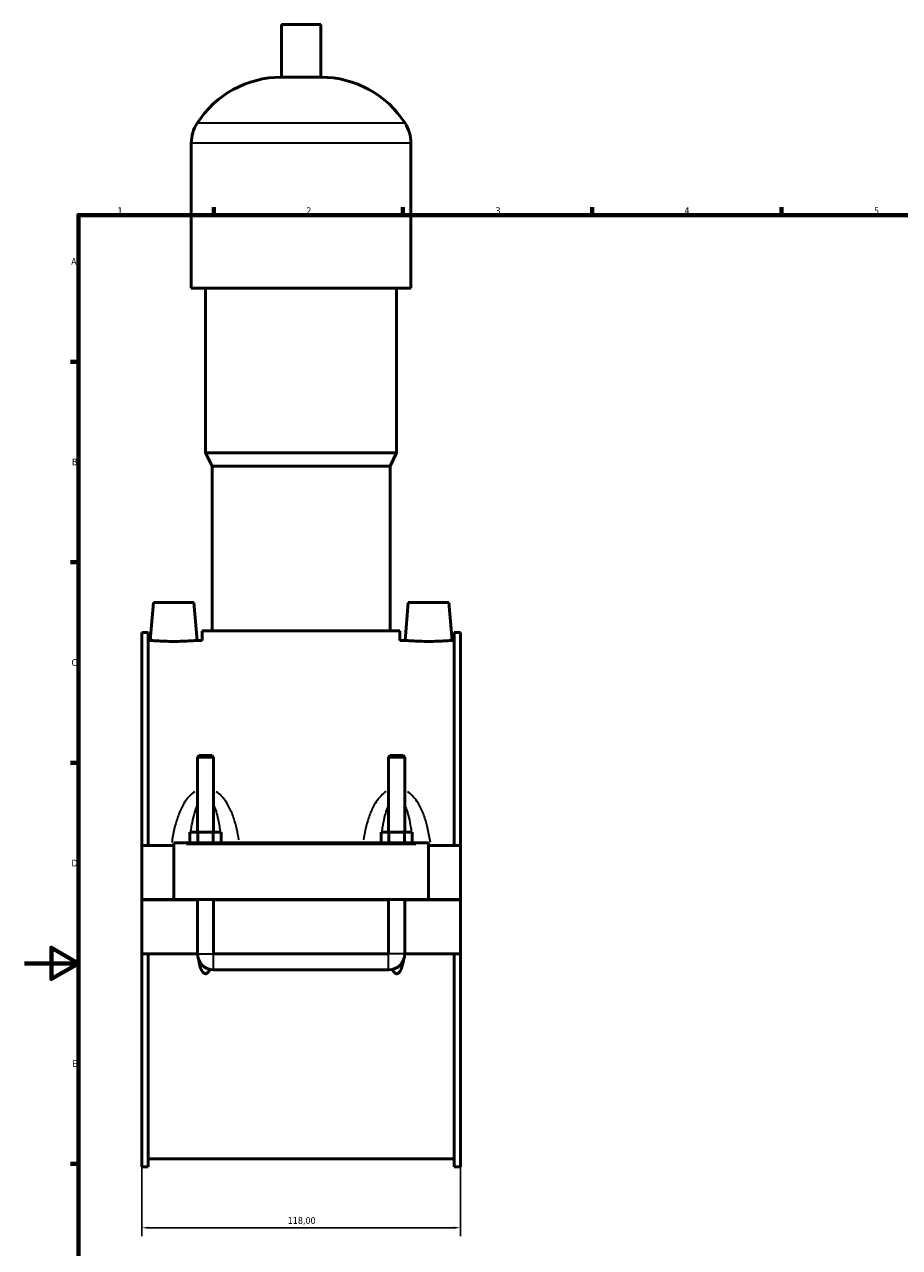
# Model space of a CAD drawing. Header units: millimetres. Extents: x 0 to 969, y -206 to 1211.
# Tile 2 of 8: x 0 to 324, y 192 to 645. Entities that reach past the tile are written whole.
import ezdxf

# ---------------------------------------------------------------- set-up
doc = ezdxf.new("R2010")
doc.units = ezdxf.units.MM
for name, color, linetype, lineweight in [('Border (ISO)', 7, 'Continuous', 70), ('Dimension (ISO)', 7, 'Continuous', 25), ('Visible (ISO)', 7, 'Continuous', 50), ('Visible Narrow (ISO)', 7, 'Continuous', 35)]:
    doc.layers.add(name, color=color, linetype=linetype, lineweight=lineweight)
doc.styles.add('Note Text (ISO)', font='tahoma.ttf')
doc.dimstyles.new('Default (ISO)', dxfattribs={"dimtxt": 2.5, "dimasz": 2.5, "dimexe": 3.175, "dimexo": 0, "dimgap": 0.762, "dimtad": 1, "dimrnd": 1e-08, "dimzin": 0, "dimtxsty": 'Note Text (ISO)', "dimcen": 0.09, "dimdle": 10, "dimclrd": 256, "dimclre": 256, "dimclrt": 256, "dimazin": 0, "dimtfac": 1.40208, "dimtmove": 0, "dimatfit": 3, "dimfxl": 1, "dimtolj": 1, "dimtzin": 0, "dimlwd": -1, "dimlwe": -1, "dimarcsym": 0})

# ---------------------------------------------------------------- blocks, each defined once
blk = doc.blocks.new('Borders Default Border')
at = {"layer": 'Border (ISO)'}
for p, q in [((70.08, 574), (70.08, 576.9)), ((140.17, 574), (140.17, 576.9)), ((210.25, 574), (210.25, 576.9)), ((280.33, 574), (280.33, 576.9)), ((20, 519.75), (17.1, 519.75)), ((20, 445.5), (17.1, 445.5)), ((20, 371.25), (17.1, 371.25)), ((20, 222.75), (17.1, 222.75))]:
    blk.add_line(p, q, dxfattribs=at)
at = {"layer": 'Border (ISO)', "flags": 128}
for points in [[(20, 20), (20, 574), (821, 574), (821, 20), (20, 20)], [(0, 297), (20, 297), (10, 302.77), (10, 291.23), (20, 297)]]:
    blk.add_lwpolyline(points, dxfattribs=at)
at = {"layer": 'Border (ISO)', "color": 232, "true_color": 0xca0064, "char_height": 2.5, "attachment_point": 7, "style": 'Note Text (ISO)'}
for s, insert in [('1', (34.48, 574.4)), ('2', (104.37, 574.4)), ('3', (174.43, 574.35)), ('4', (244.42, 574.4)), ('5', (314.64, 574.35)), ('A', (17.29, 555.62)), ('B', (17.59, 481.38)), ('C', (17.43, 407.08)), ('D', (17.43, 332.88)), ('E', (17.64, 258.63))]:
    blk.add_mtext(s, dxfattribs=dict(at, insert=insert))
blk = doc.blocks.new('*D13')
at = {"layer": 'Defpoints', "color": 0, "transparency": 16777216}
for p in [(43.46, 221.72), (161.46, 221.72), (43.46, 199.13)]:
    blk.add_point(p, dxfattribs=at)
at = {"layer": 'Dimension (ISO)', "transparency": 16777216}
for p, q in [((43.46, 221.72), (43.46, 195.96)), ((161.46, 221.72), (161.46, 195.96)), ((158.96, 199.13), (45.96, 199.13))]:
    blk.add_line(p, q, dxfattribs=at)
for points in [[(45.96, 199.55), (45.96, 198.72), (43.46, 199.13)], [(158.96, 199.55), (158.96, 198.72), (161.46, 199.13)]]:
    blk.add_solid(points, dxfattribs=at)
at = {"layer": 'Dimension (ISO)', "color": 232, "true_color": 0xca0064, "transparency": 16777216, "insert": (97.5, 203.07), "char_height": 2.5, "attachment_point": 1, "style": 'Note Text (ISO)'}
blk.add_mtext('\\A1;118,00', dxfattribs=at)

msp = doc.modelspace()

# ---------------------------------------------------------------- linework, layer by layer
at = {"layer": 'Visible (ISO)'}
for p, q in [((109.779, 644.597), (95.139, 644.597)), ((95.139, 625.077), (95.139, 644.597)), ((109.779, 625.077), (109.779, 644.597)), ((109.779, 625.077), (95.139, 625.077)), ((61.792, 546.997), (61.792, 600.677)), ((143.125, 546.997), (143.125, 600.677)), ((143.125, 546.997), (61.792, 546.997)), ((67.079, 485.997), (67.079, 546.997)), ((137.839, 485.997), (137.839, 546.997)), ((137.839, 485.997), (67.079, 485.997)), ((69.519, 481.117), (67.079, 485.997)), ((135.399, 481.117), (137.839, 485.997)), ((135.399, 481.117), (69.519, 481.117)), ((69.519, 420.117), (69.519, 481.117)), ((135.399, 420.117), (135.399, 481.117)), ((47.759, 430.597), (46.534, 416.597)), ((62.759, 430.597), (47.759, 430.597)), ((62.759, 430.597), (63.983, 416.597)), ((142.159, 430.597), (140.934, 416.597)), ((142.159, 430.597), (157.159, 430.597)), ((157.159, 430.597), (158.383, 416.597)), ((43.459, 419.477), (43.459, 340.597)), ((43.459, 419.477), (45.819, 419.477)), ((45.819, 340.597), (45.819, 419.477)), ((46.534, 416.597), (45.819, 416.597)), ((65.859, 416.597), (63.983, 416.597)), ((139.059, 420.117), (65.859, 420.117)), ((65.859, 416.597), (65.859, 420.117)), ((139.059, 416.597), (139.059, 420.117)), ((140.934, 416.597), (139.059, 416.597)), ((159.099, 416.597), (158.383, 416.597)), ((159.099, 340.597), (159.099, 419.477)), ((159.099, 419.477), (161.459, 419.477)), ((161.459, 419.477), (161.459, 340.597)), ((64.659, 373.98), (64.059, 373.38)), ((70.059, 373.38), (64.059, 373.38)), ((64.059, 373.38), (64.059, 345.597)), ((64.659, 373.98), (69.459, 373.98)), ((69.459, 373.98), (70.059, 373.38)), ((70.059, 373.38), (70.059, 345.597)), ((135.459, 373.98), (134.859, 373.38)), ((140.859, 373.38), (134.859, 373.38)), ((134.859, 345.597), (134.859, 373.38)), ((135.459, 373.98), (140.259, 373.98)), ((140.259, 373.98), (140.859, 373.38)), ((140.859, 345.597), (140.859, 373.38)), ((61.285, 341.597), (61.285, 345.597)), ((61.285, 345.597), (64.172, 345.597)), ((64.172, 341.597), (64.172, 345.597)), ((64.172, 345.597), (69.945, 345.597)), ((69.945, 341.597), (69.945, 345.597)), ((69.945, 345.597), (72.832, 345.597)), ((72.832, 341.597), (72.832, 345.597)), ((132.085, 341.597), (132.085, 345.597)), ((132.085, 345.597), (134.972, 345.597)), ((134.972, 341.597), (134.972, 345.597)), ((134.972, 345.597), (140.745, 345.597)), ((140.745, 341.597), (140.745, 345.597)), ((140.745, 345.597), (143.632, 345.597)), ((143.632, 341.597), (143.632, 345.597)), ((55.259, 340.597), (43.459, 340.597)), ((43.459, 320.647), (43.459, 340.597)), ((55.259, 341.097), (55.259, 341.597)), ((149.659, 341.597), (55.259, 341.597)), ((55.259, 320.647), (55.259, 341.097)), ((149.659, 341.597), (149.659, 341.097)), ((149.659, 341.097), (149.659, 320.647)), ((161.459, 340.597), (149.659, 340.597)), ((161.459, 340.597), (161.459, 320.647)), ((43.459, 320.647), (55.259, 320.647)), ((43.459, 300.597), (43.459, 320.547)), ((64.059, 320.547), (43.459, 320.547)), ((149.659, 320.647), (55.259, 320.647)), ((64.059, 320.647), (64.059, 320.547)), ((64.059, 300.597), (64.059, 320.547)), ((70.059, 320.647), (70.059, 320.547)), ((134.859, 320.547), (70.059, 320.547)), ((70.059, 320.547), (70.059, 300.597)), ((134.859, 320.547), (134.859, 320.647)), ((134.859, 300.597), (134.859, 320.547)), ((140.859, 320.547), (140.859, 320.647)), ((161.459, 320.547), (140.859, 320.547)), ((140.859, 320.547), (140.859, 300.597)), ((149.659, 320.647), (161.459, 320.647)), ((161.459, 320.547), (161.459, 300.597)), ((64.059, 300.597), (43.459, 300.597)), ((43.459, 300.597), (43.459, 221.717)), ((45.819, 221.717), (45.819, 300.597)), ((134.859, 300.597), (70.059, 300.597)), ((161.459, 300.597), (140.859, 300.597)), ((159.099, 221.717), (159.099, 300.597)), ((161.459, 300.597), (161.459, 221.717)), ((70.059, 294.597), (134.859, 294.597)), ((159.099, 224.597), (45.819, 224.597)), ((43.459, 221.717), (45.819, 221.717)), ((159.099, 221.717), (161.459, 221.717))]:
    msp.add_line(p, q, dxfattribs=at)
for centre, radius, start, end in [((95.139, 588.031), 37.046, 90, 147.38758), ((109.779, 588.031), 37.046, 32.61242, 90), ((75.374, 600.677), 13.582, 147.38758, 180), ((129.543, 600.677), 13.582, 0, 32.61242), ((70.059, 300.597), 6, 180, 270), ((134.859, 300.597), 6, 270, 0)]:
    msp.add_arc(centre, radius, start, end, dxfattribs=at)
for points, knots in [([(55.259, 416.196), (54.16, 416.196), (52.988, 416.217), (50.836, 416.293), (49.855, 416.347), (48.309, 416.448), (47.639, 416.501), (46.752, 416.576), (46.534, 416.597), (46.534, 416.597)], [2.6360837, 2.6360837, 2.6360837, 2.6360837, 2.965746, 2.965746, 3.2954082, 3.2954082, 3.6247669, 3.6247669, 3.9541256, 3.9541256, 3.9541256, 3.9541256]), ([(63.983, 416.597), (63.983, 416.597), (63.765, 416.576), (62.878, 416.501), (62.208, 416.448), (60.662, 416.347), (59.681, 416.293), (57.529, 416.217), (56.357, 416.196), (55.259, 416.196)], [6.5902093, 6.5902093, 6.5902093, 6.5902093, 6.919568, 6.919568, 7.2489267, 7.2489267, 7.5785889, 7.5785889, 7.9082512, 7.9082512, 7.9082512, 7.9082512]), ([(149.659, 416.196), (148.56, 416.196), (147.388, 416.217), (145.236, 416.293), (144.255, 416.347), (142.709, 416.448), (142.039, 416.501), (141.152, 416.576), (140.934, 416.597), (140.934, 416.597)], [0, 0, 0, 0, 0.3296623, 0.3296623, 0.6593245, 0.6593245, 0.9886832, 0.9886832, 1.3180419, 1.3180419, 1.3180419, 1.3180419]), ([(158.383, 416.597), (158.383, 416.597), (158.165, 416.576), (157.278, 416.501), (156.608, 416.448), (155.062, 416.347), (154.081, 416.293), (151.929, 416.217), (150.757, 416.196), (149.659, 416.196)], [3.9541256, 3.9541256, 3.9541256, 3.9541256, 4.2834843, 4.2834843, 4.6128429, 4.6128429, 4.9425052, 4.9425052, 5.2721674, 5.2721674, 5.2721674, 5.2721674]), ([(68.655, 294.763), (68.487, 294.382), (68.288, 294.026), (67.913, 293.584), (67.766, 293.443), (67.517, 293.289), (67.429, 293.247), (67.247, 293.189), (67.153, 293.174), (66.964, 293.174), (66.87, 293.189), (66.688, 293.247), (66.6, 293.289), (66.351, 293.443), (66.204, 293.584), (65.717, 294.158), (65.465, 294.706), (65.049, 295.85), (64.894, 296.449), (64.689, 297.398), (64.614, 297.805), (64.549, 298.22)], [1.53352319, 1.53352319, 1.53352319, 1.53352319, 1.65474398, 1.65474398, 1.71148288, 1.71148288, 1.73985233, 1.73985233, 1.76822178, 1.76822178, 1.79659123, 1.79659123, 1.82496067, 1.82496067, 1.88169957, 1.88169957, 2.05621475, 2.05621475, 2.23072992, 2.23072992, 2.35650161, 2.35650161, 2.35650161, 2.35650161]), ([(140.368, 298.22), (140.303, 297.805), (140.228, 297.398), (140.023, 296.449), (139.868, 295.85), (139.452, 294.706), (139.2, 294.158), (138.713, 293.584), (138.566, 293.443), (138.317, 293.289), (138.229, 293.247), (138.047, 293.189), (137.953, 293.174), (137.764, 293.174), (137.67, 293.189), (137.488, 293.247), (137.4, 293.289), (137.151, 293.443), (137.004, 293.584), (136.629, 294.026), (136.43, 294.382), (136.262, 294.763)], [1.17994195, 1.17994195, 1.17994195, 1.17994195, 1.30571363, 1.30571363, 1.48022881, 1.48022881, 1.65474398, 1.65474398, 1.71148288, 1.71148288, 1.73985233, 1.73985233, 1.76822178, 1.76822178, 1.79659123, 1.79659123, 1.82496067, 1.82496067, 1.88169957, 1.88169957, 2.00292036, 2.00292036, 2.00292036, 2.00292036])]:
    msp.add_open_spline(points, degree=3, knots=knots, dxfattribs=at)
at = {"layer": 'Visible Narrow (ISO)'}
for p, q in [((140.51, 607.997), (64.408, 607.997)), ((142.625, 600.677), (62.293, 600.677)), ((59.979, 341.097), (144.939, 341.097)), ((64.095, 300.597), (70.022, 300.597)), ((70.059, 294.634), (70.059, 300.56)), ((134.859, 294.634), (134.859, 300.56)), ((140.822, 300.597), (134.895, 300.597))]:
    msp.add_line(p, q, dxfattribs=at)
for points, knots in [([(63.059, 360.531), (62.407, 360.116), (61.809, 359.618), (60.772, 358.576), (60.323, 358.04), (59.278, 356.616), (58.729, 355.69), (57.612, 353.474), (57.086, 352.158), (56.19, 349.479), (55.818, 348.116), (55.122, 345.114), (54.818, 343.466), (54.564, 341.801)], [-2.8194931, -2.8194931, -2.8194931, -2.8194931, -2.5869841, -2.5869841, -2.3782179, -2.3782179, -2.0594949, -2.0594949, -1.6451549, -1.6451549, -1.2377855, -1.2377855, -0.76204, -0.76204, -0.76204, -0.76204]), ([(79.403, 342.746), (79.181, 344.09), (78.924, 345.42), (78.299, 348.116), (77.927, 349.479), (77.031, 352.158), (76.505, 353.474), (75.388, 355.69), (74.839, 356.616), (73.794, 358.04), (73.345, 358.576), (72.306, 359.62), (71.705, 360.12), (71.039, 360.543), (71.029, 360.55), (71.018, 360.556)], [-5.6359497, -5.6359497, -5.6359497, -5.6359497, -5.2503883, -5.2503883, -4.8430189, -4.8430189, -4.4286789, -4.4286789, -4.1099559, -4.1099559, -3.9011898, -3.9011898, -3.6677896, -3.6677896, -3.6639342, -3.6639342, -3.6639342, -3.6639342]), ([(133.899, 360.556), (133.888, 360.55), (133.878, 360.543), (133.212, 360.12), (132.611, 359.62), (131.572, 358.576), (131.123, 358.04), (130.078, 356.616), (129.529, 355.69), (128.412, 353.474), (127.886, 352.158), (126.99, 349.479), (126.618, 348.116), (125.993, 345.42), (125.736, 344.09), (125.514, 342.746)], [-2.8242396, -2.8242396, -2.8242396, -2.8242396, -2.8203842, -2.8203842, -2.5869841, -2.5869841, -2.3782179, -2.3782179, -2.0594949, -2.0594949, -1.6451549, -1.6451549, -1.2377855, -1.2377855, -0.8522241, -0.8522241, -0.8522241, -0.8522241]), ([(150.353, 341.801), (150.099, 343.466), (149.795, 345.114), (149.099, 348.116), (148.727, 349.479), (147.831, 352.158), (147.305, 353.474), (146.188, 355.69), (145.639, 356.616), (144.594, 358.04), (144.145, 358.576), (143.108, 359.618), (142.51, 360.116), (141.858, 360.531)], [-5.7261338, -5.7261338, -5.7261338, -5.7261338, -5.2503883, -5.2503883, -4.8430189, -4.8430189, -4.4286789, -4.4286789, -4.1099559, -4.1099559, -3.9011898, -3.9011898, -3.6686807, -3.6686807, -3.6686807, -3.6686807]), ([(61.674, 346.141), (61.777, 346.866), (61.89, 347.583), (62.233, 349.528), (62.488, 350.735), (63.028, 352.766), (63.294, 353.615), (63.687, 354.629), (63.777, 354.85), (63.871, 355.064)], [1.4088385, 1.4088385, 1.4088385, 1.4088385, 1.6451549, 1.6451549, 2.0594949, 2.0594949, 2.3782179, 2.3782179, 2.4693952, 2.4693952, 2.4693952, 2.4693952]), ([(70.246, 355.064), (70.34, 354.85), (70.431, 354.629), (70.823, 353.615), (71.089, 352.766), (71.63, 350.735), (71.884, 349.528), (72.227, 347.583), (72.34, 346.866), (72.443, 346.141)], [4.0187786, 4.0187786, 4.0187786, 4.0187786, 4.1099559, 4.1099559, 4.4286789, 4.4286789, 4.8430189, 4.8430189, 5.0793353, 5.0793353, 5.0793353, 5.0793353]), ([(132.474, 346.141), (132.577, 346.866), (132.69, 347.583), (133.033, 349.528), (133.288, 350.735), (133.828, 352.766), (134.094, 353.615), (134.487, 354.629), (134.577, 354.85), (134.671, 355.064)], [1.4088385, 1.4088385, 1.4088385, 1.4088385, 1.6451549, 1.6451549, 2.0594949, 2.0594949, 2.3782179, 2.3782179, 2.4693952, 2.4693952, 2.4693952, 2.4693952]), ([(141.046, 355.064), (141.14, 354.85), (141.231, 354.629), (141.623, 353.615), (141.889, 352.766), (142.43, 350.735), (142.684, 349.528), (143.027, 347.583), (143.14, 346.866), (143.243, 346.141)], [4.0187786, 4.0187786, 4.0187786, 4.0187786, 4.1099559, 4.1099559, 4.4286789, 4.4286789, 4.8430189, 4.8430189, 5.0793353, 5.0793353, 5.0793353, 5.0793353])]:
    msp.add_open_spline(points, degree=3, knots=knots, dxfattribs=at)
for points in [[(61.155, 341.666), (61.194, 342.082), (61.235, 342.496), (61.278, 342.908)], [(72.839, 342.908), (72.883, 342.496), (72.923, 342.082), (72.962, 341.666)], [(131.955, 341.666), (131.994, 342.082), (132.035, 342.496), (132.078, 342.908)], [(143.639, 342.908), (143.683, 342.496), (143.723, 342.082), (143.762, 341.666)]]:
    msp.add_open_spline(points, degree=3, dxfattribs=at)

# ---------------------------------------------------------------- block references
msp.add_blockref('Borders Default Border', (0, 0))

# ---------------------------------------------------------------- dimensions: what is measured, and where the dimension line sits
at = {"layer": 'Dimension (ISO)'}
dim = msp.add_linear_dim(base=(43.459, 199.133), p1=(161.459, 221.717), p2=(43.459, 221.717), dimstyle='Default (ISO)', override={"dimdec": 2, "dimtp": 0, "dimtm": 0, "dimtdec": 2, "dimtofl": 0, "dimatfit": 1}, dxfattribs=at)
dim.commit()
dim.dimension.update_dxf_attribs({"geometry": '*D13', "text_midpoint": (102.459, 199.133), "dimtype": 160})

doc.saveas('drawing.dxf')
